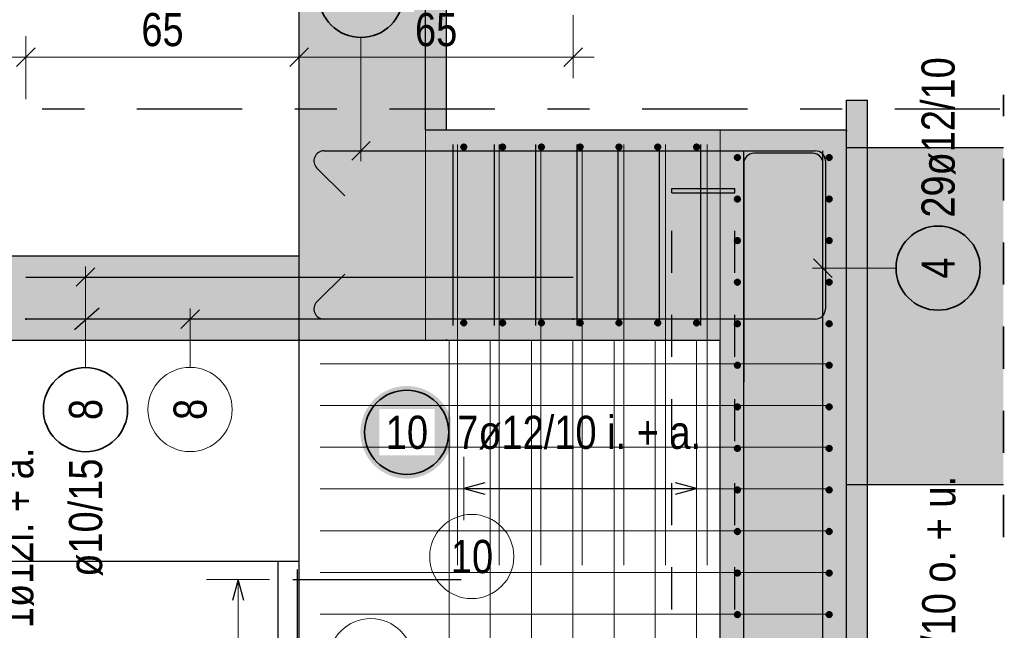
# Model space of a CAD drawing. Header units: millimetres. Extents: x -80 to 34, y 0 to 18.
# Tile 124 of 135: x 7.46 to 9.8, y 11.61 to 13.06. Entities that reach past the tile are written whole.
import ezdxf

# ---------------------------------------------------------------- set-up
doc = ezdxf.new("R2010")
doc.units = ezdxf.units.MM
doc.linetypes.add('DASHDOTX2', pattern=[2, 1, -0.5, 0, -0.5])
doc.linetypes.add('HIDDEN', pattern=[0.375, 0.25, -0.125])
for name, color, linetype, lineweight in [('Achsen', 7, 'Continuous', 20), ('Geschnittene Kanten', 7, 'Continuous', 20), ('nplo', 7, 'Continuous', 20), ('Schraffuren', 7, 'Continuous', 20)]:
    doc.layers.add(name, color=color, linetype=linetype, lineweight=lineweight)
doc.styles.add('Arial Narrow', font='ARIALN.TTF')
doc.linetypes.add('STRAKON_Linetype_13', pattern='A,15,[130,ltypeshp.shx,S=1.875,R=-30,X=0,Y=0],-1.875,[130,ltypeshp.shx,S=1.875,R=-30,X=0,Y=0]', length=16.875)
doc.dimstyles.new('Arch_Strakon_dimstyle', dxfattribs={"dimtxt": 7.875, "dimasz": 1, "dimexe": 1.25, "dimexo": 0.0625, "dimgap": 1, "dimtad": 0, "dimdec": 5, "dimzin": 12, "dimdsep": 46, "dimtxsty": 'Arial Narrow', "dimblk": 'Arrowhead_Tick', "dimsah": 1, "dimcen": 0, "dimse1": 1, "dimse2": 1, "dimclrd": 6, "dimclrt": 2, "dimazin": 0, "dimtfac": 1, "dimtdec": 4, "dimtmove": 0, "dimatfit": 3, "dimldrblk": 'NONE', "dimfxl": 1, "dimtvp": 1, "dimtolj": 1, "dimtzin": 0, "dimlwd": 13, "dimarcsym": 2})

# ---------------------------------------------------------------- blocks, each defined once
blk = doc.blocks.new('Arrowhead_Tick')
at = {"color": 0, "linetype": 'Continuous', "lineweight": -2}
for p, q in [((0, 10), (0, -5)), ((-1, 0), (0, 0)), ((5, 0), (0, 0))]:
    blk.add_line(p, q, dxfattribs=at)
at = {"color": 2, "linetype": 'Continuous', "lineweight": 35}
blk.add_line((2.21, 2.21), (-2.21, -2.21), dxfattribs=at)
blk = doc.blocks.new('*D11')
at = {"color": 6, "linetype": 'Continuous', "lineweight": 13}
blk.add_line((7.481, 12.9751), (8.1103, 12.9751), dxfattribs=at)
at = {"layer": 'Defpoints', "color": 0}
for p in [(8.1203, 12.9751), (7.471, 12.3527), (8.1203, 12.3027)]:
    blk.add_point(p, dxfattribs=at)
at = {"color": 6, "lineweight": 13, "xscale": 0.01, "yscale": 0.01, "zscale": 0.01}
blk.add_blockref('Arrowhead_Tick', (8.1203, 12.9751), dxfattribs=at)
at = {"color": 6, "lineweight": 13, "xscale": 0.01, "yscale": 0.01, "zscale": 0.01, "rotation": 180}
blk.add_blockref('Arrowhead_Tick', (7.471, 12.9751), dxfattribs=at)
at = {"color": 2, "lineweight": -2, "insert": (7.7956, 13.0403), "char_height": 0.07875, "attachment_point": 5, "style": 'Arial Narrow'}
blk.add_mtext('\\A1;65', dxfattribs=at)
blk = doc.blocks.new('_None')
blk = doc.blocks.new('*D12')
at = {"color": 6, "linetype": 'Continuous', "lineweight": 13}
blk.add_line((8.1303, 12.9751), (8.761, 12.9751), dxfattribs=at)
at = {"layer": 'Defpoints', "color": 0}
for p in [(8.771, 12.9751), (8.771, 12.3527), (8.1203, 12.3027)]:
    blk.add_point(p, dxfattribs=at)
at = {"color": 6, "lineweight": 13, "xscale": 0.01, "yscale": 0.01, "zscale": 0.01}
blk.add_blockref('Arrowhead_Tick', (8.771, 12.9751), dxfattribs=at)
at = {"color": 6, "lineweight": 13, "xscale": 0.01, "yscale": 0.01, "zscale": 0.01, "rotation": 180}
blk.add_blockref('Arrowhead_Tick', (8.1203, 12.9751), dxfattribs=at)
at = {"color": 2, "lineweight": -2, "insert": (8.4456, 13.0403), "char_height": 0.07875, "attachment_point": 5, "style": 'Arial Narrow'}
blk.add_mtext('\\A1;65', dxfattribs=at)

msp = doc.modelspace()

# ---------------------------------------------------------------- hatches: boundary and pattern name
at = {"lineweight": 25, "true_color": 0xcef2bf}
for points in [[(8.120263, 12.302676), (8.420263, 12.302676), (8.420262, 13.441334), (8.120262, 13.441334)], [(8.420262, 12.302676), (9.120262, 12.302676), (9.120262, 12.802676), (8.420262, 12.802676)], [(9.420262, 10.102671), (9.420262, 12.802676), (9.120262, 12.802676), (9.120262, 10.102671)]]:
    msp.add_hatch(color=254, dxfattribs=at).paths.add_polyline_path(points)
at = {"lineweight": 25, "true_color": 0xffffff}
msp.add_hatch(color=7, dxfattribs=at).paths.add_polyline_path([(8.485661, 12.083576), (8.485594, 12.087414), (8.485393, 12.091249), (8.485058, 12.095074), (8.48459, 12.098885), (8.48399, 12.102677), (8.483257, 12.106446), (8.482393, 12.110187), (8.481399, 12.113896), (8.480277, 12.117567), (8.479027, 12.121198), (8.477651, 12.124782), (8.476151, 12.128317), (8.474528, 12.131796), (8.472785, 12.135217), (8.470923, 12.138576), (8.468946, 12.141867), (8.466855, 12.145087), (8.464653, 12.148232), (8.462342, 12.151298), (8.459926, 12.154282), (8.457407, 12.15718), (8.454788, 12.159988), (8.452073, 12.162703), (8.449265, 12.165321), (8.446367, 12.16784), (8.443383, 12.170257), (8.440317, 12.172567), (8.437172, 12.17477), (8.433952, 12.176861), (8.430661, 12.178838), (8.427303, 12.1807), (8.423882, 12.182443), (8.420402, 12.184066), (8.416867, 12.185566), (8.413283, 12.186942), (8.409653, 12.188192), (8.405981, 12.189314), (8.402272, 12.190308), (8.398531, 12.191172), (8.394762, 12.191904), (8.39097, 12.192505), (8.387159, 12.192973), (8.383334, 12.193308), (8.3795, 12.193509), (8.375661, 12.193576), (8.371822, 12.193509), (8.367987, 12.193308), (8.364163, 12.192973), (8.360352, 12.192505), (8.356559, 12.191904), (8.35279, 12.191172), (8.349049, 12.190308), (8.345341, 12.189314), (8.341669, 12.188192), (8.338038, 12.186942), (8.334454, 12.185566), (8.33092, 12.184066), (8.32744, 12.182443), (8.324019, 12.1807), (8.320661, 12.178838), (8.31737, 12.176861), (8.314149, 12.17477), (8.311004, 12.172567), (8.307938, 12.170257), (8.304954, 12.16784), (8.302056, 12.165321), (8.299248, 12.162703), (8.296533, 12.159988), (8.293915, 12.15718), (8.291396, 12.154282), (8.28898, 12.151298), (8.286669, 12.148232), (8.284467, 12.145087), (8.282375, 12.141867), (8.280398, 12.138576), (8.278536, 12.135217), (8.276793, 12.131796), (8.275171, 12.128317), (8.27367, 12.124782), (8.272294, 12.121198), (8.271044, 12.117567), (8.269922, 12.113896), (8.268928, 12.110187), (8.268064, 12.106446), (8.267332, 12.102677), (8.266731, 12.098885), (8.266263, 12.095074), (8.265929, 12.091249), (8.265728, 12.087414), (8.265661, 12.083576), (8.265728, 12.079737), (8.265929, 12.075902), (8.266263, 12.072077), (8.266731, 12.068267), (8.267332, 12.064474), (8.268064, 12.060705), (8.268928, 12.056964), (8.269922, 12.053255), (8.271044, 12.049584), (8.272294, 12.045953), (8.27367, 12.042369), (8.275171, 12.038835), (8.276793, 12.035355), (8.278536, 12.031934), (8.280398, 12.028576), (8.282375, 12.025284), (8.284467, 12.022064), (8.286669, 12.018919), (8.28898, 12.015853), (8.291396, 12.012869), (8.293915, 12.009971), (8.296533, 12.007163), (8.299248, 12.004448), (8.302056, 12.00183), (8.304954, 11.999311), (8.307938, 11.996894), (8.311004, 11.994584), (8.314149, 11.992381), (8.31737, 11.99029), (8.320661, 11.988313), (8.324019, 11.986451), (8.32744, 11.984708), (8.33092, 11.983086), (8.334454, 11.981585), (8.338038, 11.980209), (8.341669, 11.978959), (8.345341, 11.977837), (8.349049, 11.976843), (8.35279, 11.975979), (8.356559, 11.975247), (8.360352, 11.974646), (8.364163, 11.974178), (8.367987, 11.973844), (8.371822, 11.973643), (8.375661, 11.973576), (8.3795, 11.973643), (8.383334, 11.973844), (8.387159, 11.974178), (8.39097, 11.974646), (8.394762, 11.975247), (8.398531, 11.975979), (8.402272, 11.976843), (8.405981, 11.977837), (8.409653, 11.978959), (8.413283, 11.980209), (8.416867, 11.981585), (8.420402, 11.983086), (8.423882, 11.984708), (8.427303, 11.986451), (8.430661, 11.988313), (8.433952, 11.99029), (8.437172, 11.992381), (8.440317, 11.994584), (8.443383, 11.996894), (8.446367, 11.999311), (8.449265, 12.00183), (8.452073, 12.004448), (8.454788, 12.007163), (8.457407, 12.009971), (8.459926, 12.012869), (8.462342, 12.015853), (8.464653, 12.018919), (8.466855, 12.022064), (8.468946, 12.025284), (8.470923, 12.028576), (8.472785, 12.031934), (8.474528, 12.035355), (8.476151, 12.038835), (8.477651, 12.042369), (8.479027, 12.045953), (8.480277, 12.049584), (8.481399, 12.053255), (8.482393, 12.056964), (8.483257, 12.060705), (8.48399, 12.064474), (8.48459, 12.068267), (8.485058, 12.072077), (8.485393, 12.075902)])
at = {"layer": 'Schraffuren', "lineweight": 25, "true_color": 0xeaffea}
for points in [[(8.470262, 12.802676), (8.470262, 13.441334), (8.420262, 13.441334), (8.420262, 12.802676)], [(9.470262, 10.03196), (9.470262, 12.873387), (9.420262, 12.873387), (9.420262, 10.03196)]]:
    msp.add_hatch(color=7, dxfattribs=at).paths.add_polyline_path(points)
at = {"layer": 'Schraffuren', "lineweight": 25, "true_color": 0xd7ffd7}
for points in [[(9.792955, 11.959732), (9.792955, 12.76077), (9.420262, 12.76077), (9.420262, 11.959732)], [(7.325991, 12.302676), (8.120262, 12.302676), (8.120262, 12.502676), (7.325991, 12.502676)]]:
    msp.add_hatch(color=254, dxfattribs=at).paths.add_polyline_path(points)
at = {"layer": 'Schraffuren', "lineweight": 25, "true_color": 0xff0000}
msp.add_hatch(color=1, dxfattribs=at).paths.add_polyline_path([(9.155262, 12.652676), (9.155262, 12.662676), (9.005262, 12.662676), (9.005262, 12.652676)])

# ---------------------------------------------------------------- linework, layer by layer
at = {"color": 5, "linetype": 'Continuous', "lineweight": 18}
for p, q in [((8.267022, 13.022017), (8.267022, 12.727676)), ((7.612691, 12.237501), (7.612691, 12.477676)), ((9.538033, 12.473829), (9.339262, 12.473829)), ((8.511262, 12.025084), (8.511262, 11.875084)), ((9.064261, 11.875084), (9.064261, 12.025084)), ((8.511262, 11.950084), (9.064261, 11.950084)), ((8.05, 11.733673), (7.9, 11.733673)), ((7.975, 10.821674), (7.975, 11.733673))]:
    msp.add_line(p, q, dxfattribs=at)
at = {"color": 2, "linetype": 'HIDDEN', "lineweight": 35, "ltscale": 0.25}
msp.add_line((9.792955, 11.834732), (9.792955, 12.88577), dxfattribs=at)
at = {"color": 6, "linetype": 'STRAKON_Linetype_13', "lineweight": 13, "ltscale": 0.01}
for p, q in [((8.420262, 12.802676), (8.420263, 12.302676)), ((9.120262, 12.302676), (9.120262, 12.802676))]:
    msp.add_line(p, q, dxfattribs=at)
at = {"color": 3, "linetype": 'Continuous', "lineweight": 25}
for p, q in [((8.244924, 12.730579), (8.289119, 12.774773)), ((8.179262, 12.752676), (9.346262, 12.752676)), ((8.486262, 12.337676), (8.486262, 12.767676)), ((8.584262, 12.337676), (8.584262, 12.767676)), ((8.682262, 12.337676), (8.682262, 12.767676)), ((8.780262, 12.337676), (8.780262, 12.767676)), ((8.878261, 12.337676), (8.878261, 12.767676)), ((8.976261, 12.337676), (8.976261, 12.767676)), ((9.074261, 12.337676), (9.074261, 12.767676)), ((9.176262, 10.152671), (9.176262, 12.752676)), ((9.364262, 10.152671), (9.364262, 12.752676)), ((9.340262, 12.746676), (9.200262, 12.746676)), ((9.370262, 12.728676), (9.370262, 12.376676)), ((8.228371, 12.645625), (8.162291, 12.711705)), ((9.176262, 12.722676), (9.176262, 12.202676)), ((9.364262, 12.202676), (9.364262, 12.722676)), ((9.342165, 12.495926), (9.386359, 12.451732)), ((7.634788, 12.474773), (7.590594, 12.430579)), ((7.470991, 12.452676), (8.770991, 12.452676)), ((8.162291, 12.393646), (8.228371, 12.459727)), ((7.586094, 12.328138), (7.645383, 12.379155)), ((8.770991, 12.352676), (7.470991, 12.352676)), ((9.346262, 12.352676), (8.179262, 12.352676)), ((8.120262, 11.777673), (8.120262, 12.302676)), ((8.561262, 11.963481), (8.511262, 11.950084)), ((9.064261, 11.950084), (9.014261, 11.963481)), ((8.511262, 11.950084), (8.561262, 11.936686)), ((9.014261, 11.936686), (9.064261, 11.950084)), ((7.325991, 11.777673), (8.120262, 11.777673)), ((8.070262, 10.777673), (8.070262, 11.777673)), ((8.120262, 10.777673), (8.120262, 11.777673)), ((8.115262, 11.757673), (8.115262, 10.797673)), ((7.975, 11.733673), (7.961603, 11.683673)), ((7.988397, 11.683673), (7.975, 11.733673)), ((8.105262, 11.733673), (8.505262, 11.733673))]:
    msp.add_line(p, q, dxfattribs=at)
at = {"color": 9, "linetype": 'Continuous', "lineweight": 0}
for p, q in [((7.883181, 12.374773), (7.838986, 12.330579)), ((7.861083, 12.237773), (7.861083, 12.377676))]:
    msp.add_line(p, q, dxfattribs=at)
at = {"color": 2, "linetype": 'Continuous', "lineweight": 35}
for centre in [(8.267022, 13.122017), (9.638033, 12.473829), (7.612691, 12.137501), (8.375661, 12.083576)]:
    msp.add_circle(centre, 0.1, dxfattribs=at)
at = {"color": 9, "linetype": 'Continuous', "lineweight": 0}
for centre, radius in [((9.420262, 12.800251), 0.00111), ((7.470991, 12.352676), 0.00111), ((8.770991, 12.352676), 0.00111), ((8.120263, 12.302676), 0.00111), ((8.470262, 12.302676), 0.00111), ((7.861083, 12.137773), 0.1), ((8.530224, 11.788337), 0.1)]:
    msp.add_circle(centre, radius, dxfattribs=at)
at = {"color": 4, "linetype": 'Continuous', "lineweight": 50}
for centre, radius in [((8.511262, 12.761676), 0.006), ((8.511262, 12.761676), 0.006), ((8.511262, 12.761676), 0.0054), ((8.511262, 12.761676), 0.0042), ((8.511262, 12.761676), 0.003), ((8.511262, 12.761676), 0.0018), ((8.511262, 12.761676), 0.0006), ((8.603428, 12.761676), 0.006), ((8.603428, 12.761676), 0.006), ((8.603428, 12.761676), 0.0054), ((8.603428, 12.761676), 0.0042), ((8.603428, 12.761676), 0.003), ((8.603428, 12.761676), 0.0018), ((8.603428, 12.761676), 0.0006), ((8.695595, 12.761676), 0.006), ((8.695595, 12.761676), 0.006), ((8.695595, 12.761676), 0.0054), ((8.695595, 12.761676), 0.0042), ((8.695595, 12.761676), 0.003), ((8.695595, 12.761676), 0.0018), ((8.695595, 12.761676), 0.0006), ((8.787762, 12.761676), 0.006), ((8.787762, 12.761676), 0.006), ((8.787762, 12.761676), 0.0054), ((8.787762, 12.761676), 0.0042), ((8.787762, 12.761676), 0.003), ((8.787762, 12.761676), 0.0018), ((8.787762, 12.761676), 0.0006), ((8.879928, 12.761676), 0.006), ((8.879928, 12.761676), 0.006), ((8.879928, 12.761676), 0.0054), ((8.879928, 12.761676), 0.0042), ((8.879928, 12.761676), 0.003), ((8.879928, 12.761676), 0.0018), ((8.879928, 12.761676), 0.0006), ((8.972095, 12.761676), 0.006), ((8.972095, 12.761676), 0.006), ((8.972095, 12.761676), 0.0054), ((8.972095, 12.761676), 0.0042), ((8.972095, 12.761676), 0.003), ((8.972095, 12.761676), 0.0018), ((8.972095, 12.761676), 0.0006), ((9.064261, 12.761676), 0.006), ((9.064261, 12.761676), 0.006), ((9.064261, 12.761676), 0.0054), ((9.064261, 12.761676), 0.0042), ((9.064261, 12.761676), 0.003), ((9.064261, 12.761676), 0.0018), ((9.064261, 12.761676), 0.0006), ((9.161262, 12.736676), 0.006), ((9.161262, 12.736676), 0.006), ((9.161262, 12.736676), 0.0054), ((9.161262, 12.736676), 0.0042), ((9.161262, 12.736676), 0.003), ((9.161262, 12.736676), 0.0018), ((9.161262, 12.736676), 0.0006), ((9.379262, 12.736676), 0.006), ((9.379262, 12.736676), 0.006), ((9.379262, 12.736676), 0.0054), ((9.379262, 12.736676), 0.0042), ((9.379262, 12.736676), 0.003), ((9.379262, 12.736676), 0.0018), ((9.379262, 12.736676), 0.0006), ((9.161262, 12.637906), 0.006), ((9.161262, 12.637906), 0.006), ((9.161262, 12.637906), 0.0054), ((9.161262, 12.637906), 0.0042), ((9.161262, 12.637906), 0.003), ((9.161262, 12.637906), 0.0018), ((9.161262, 12.637906), 0.0006), ((9.379262, 12.637906), 0.006), ((9.379262, 12.637906), 0.006), ((9.379262, 12.637906), 0.0054), ((9.379262, 12.637906), 0.0042), ((9.379262, 12.637906), 0.003), ((9.379262, 12.637906), 0.0018), ((9.379262, 12.637906), 0.0006), ((9.161262, 12.539137), 0.006), ((9.161262, 12.539137), 0.006), ((9.161262, 12.539137), 0.0054), ((9.161262, 12.539137), 0.0042), ((9.161262, 12.539137), 0.003), ((9.161262, 12.539137), 0.0018), ((9.161262, 12.539137), 0.0006), ((9.379262, 12.539137), 0.006), ((9.379262, 12.539137), 0.006), ((9.379262, 12.539137), 0.0054), ((9.379262, 12.539137), 0.0042), ((9.379262, 12.539137), 0.003), ((9.379262, 12.539137), 0.0018), ((9.379262, 12.539137), 0.0006), ((9.161262, 12.440368), 0.006), ((9.161262, 12.440368), 0.006), ((9.161262, 12.440368), 0.0054), ((9.161262, 12.440368), 0.0042), ((9.161262, 12.440368), 0.003), ((9.379262, 12.440368), 0.006), ((9.379262, 12.440368), 0.006), ((9.379262, 12.440368), 0.0054), ((9.379262, 12.440368), 0.0042), ((9.379262, 12.440368), 0.003), ((9.161262, 12.440368), 0.0018), ((9.161262, 12.440368), 0.0006), ((9.379262, 12.440368), 0.0018), ((9.379262, 12.440368), 0.0006), ((8.511262, 12.343676), 0.006), ((8.511262, 12.343676), 0.006), ((8.511262, 12.343676), 0.0054), ((8.511262, 12.343676), 0.0042), ((8.511262, 12.343676), 0.003), ((8.511262, 12.343676), 0.0018), ((8.511262, 12.343676), 0.0006), ((8.603428, 12.343676), 0.006), ((8.603428, 12.343676), 0.006), ((8.603428, 12.343676), 0.0054), ((8.603428, 12.343676), 0.0042), ((8.603428, 12.343676), 0.003), ((8.603428, 12.343676), 0.0018), ((8.603428, 12.343676), 0.0006), ((8.695595, 12.343676), 0.006), ((8.695595, 12.343676), 0.006), ((8.695595, 12.343676), 0.0054), ((8.695595, 12.343676), 0.0042), ((8.695595, 12.343676), 0.003), ((8.695595, 12.343676), 0.0018), ((8.695595, 12.343676), 0.0006), ((8.787762, 12.343676), 0.006), ((8.787762, 12.343676), 0.006), ((8.787762, 12.343676), 0.0054), ((8.787762, 12.343676), 0.0042), ((8.787762, 12.343676), 0.003), ((8.787762, 12.343676), 0.0018), ((8.787762, 12.343676), 0.0006), ((8.879928, 12.343676), 0.006), ((8.879928, 12.343676), 0.006), ((8.879928, 12.343676), 0.0054), ((8.879928, 12.343676), 0.0042), ((8.879928, 12.343676), 0.003), ((8.879928, 12.343676), 0.0018), ((8.879928, 12.343676), 0.0006), ((8.972095, 12.343676), 0.006), ((8.972095, 12.343676), 0.006), ((8.972095, 12.343676), 0.0054), ((8.972095, 12.343676), 0.0042), ((8.972095, 12.343676), 0.003), ((8.972095, 12.343676), 0.0018), ((8.972095, 12.343676), 0.0006), ((9.064261, 12.343676), 0.006), ((9.064261, 12.343676), 0.006), ((9.064261, 12.343676), 0.0054), ((9.064261, 12.343676), 0.0042), ((9.064261, 12.343676), 0.003), ((9.064261, 12.343676), 0.0018), ((9.064261, 12.343676), 0.0006), ((9.161262, 12.341598), 0.006), ((9.161262, 12.341598), 0.006), ((9.161262, 12.341598), 0.0054), ((9.161262, 12.341598), 0.0042), ((9.161262, 12.341598), 0.003), ((9.161262, 12.341598), 0.0018), ((9.161262, 12.341598), 0.0006), ((9.379262, 12.341598), 0.006), ((9.379262, 12.341598), 0.006), ((9.379262, 12.341598), 0.0054), ((9.379262, 12.341598), 0.0042), ((9.379262, 12.341598), 0.003), ((9.379262, 12.341598), 0.0018), ((9.379262, 12.341598), 0.0006), ((9.161262, 12.242829), 0.006), ((9.161262, 12.242829), 0.006), ((9.161262, 12.242829), 0.0054), ((9.161262, 12.242829), 0.0042), ((9.161262, 12.242829), 0.003), ((9.161262, 12.242829), 0.0018), ((9.161262, 12.242829), 0.0006), ((9.379262, 12.242829), 0.006), ((9.379262, 12.242829), 0.006), ((9.379262, 12.242829), 0.0054), ((9.379262, 12.242829), 0.0042), ((9.379262, 12.242829), 0.003), ((9.379262, 12.242829), 0.0018), ((9.379262, 12.242829), 0.0006), ((9.161262, 12.144059), 0.006), ((9.161262, 12.144059), 0.006), ((9.161262, 12.144059), 0.0054), ((9.161262, 12.144059), 0.0042), ((9.161262, 12.144059), 0.003), ((9.161262, 12.144059), 0.0018), ((9.161262, 12.144059), 0.0006), ((9.379262, 12.144059), 0.006), ((9.379262, 12.144059), 0.006), ((9.379262, 12.144059), 0.0054), ((9.379262, 12.144059), 0.0042), ((9.379262, 12.144059), 0.003), ((9.379262, 12.144059), 0.0018), ((9.379262, 12.144059), 0.0006), ((9.161262, 12.04529), 0.006), ((9.161262, 12.04529), 0.006), ((9.161262, 12.04529), 0.0054), ((9.161262, 12.04529), 0.0042), ((9.161262, 12.04529), 0.003), ((9.161262, 12.04529), 0.0018), ((9.161262, 12.04529), 0.0006), ((9.379262, 12.04529), 0.006), ((9.379262, 12.04529), 0.006), ((9.379262, 12.04529), 0.0054), ((9.379262, 12.04529), 0.0042), ((9.379262, 12.04529), 0.003), ((9.379262, 12.04529), 0.0018), ((9.379262, 12.04529), 0.0006), ((9.161262, 11.94652), 0.006), ((9.161262, 11.94652), 0.006), ((9.379262, 11.94652), 0.006), ((9.379262, 11.94652), 0.006), ((9.161262, 11.94652), 0.0054), ((9.161262, 11.94652), 0.0042), ((9.161262, 11.94652), 0.003), ((9.161262, 11.94652), 0.0018), ((9.161262, 11.94652), 0.0006), ((9.379262, 11.94652), 0.0054), ((9.379262, 11.94652), 0.0042), ((9.379262, 11.94652), 0.003), ((9.379262, 11.94652), 0.0018), ((9.379262, 11.94652), 0.0006), ((9.161262, 11.847751), 0.006), ((9.161262, 11.847751), 0.006), ((9.161262, 11.847751), 0.0054), ((9.161262, 11.847751), 0.0042), ((9.161262, 11.847751), 0.003), ((9.161262, 11.847751), 0.0018), ((9.161262, 11.847751), 0.0006), ((9.379262, 11.847751), 0.006), ((9.379262, 11.847751), 0.006), ((9.379262, 11.847751), 0.0054), ((9.379262, 11.847751), 0.0042), ((9.379262, 11.847751), 0.003), ((9.379262, 11.847751), 0.0018), ((9.379262, 11.847751), 0.0006), ((9.161262, 11.748982), 0.006), ((9.161262, 11.748982), 0.006), ((9.161262, 11.748982), 0.0054), ((9.161262, 11.748982), 0.0042), ((9.161262, 11.748982), 0.003), ((9.161262, 11.748982), 0.0018), ((9.161262, 11.748982), 0.0006), ((9.379262, 11.748982), 0.006), ((9.379262, 11.748982), 0.006), ((9.379262, 11.748982), 0.0054), ((9.379262, 11.748982), 0.0042), ((9.379262, 11.748982), 0.003), ((9.379262, 11.748982), 0.0018), ((9.379262, 11.748982), 0.0006), ((9.161262, 11.650212), 0.006), ((9.161262, 11.650212), 0.006), ((9.161262, 11.650212), 0.0054), ((9.161262, 11.650212), 0.0042), ((9.161262, 11.650212), 0.003), ((9.161262, 11.650212), 0.0018), ((9.161262, 11.650212), 0.0006), ((9.379262, 11.650212), 0.006), ((9.379262, 11.650212), 0.006), ((9.379262, 11.650212), 0.0054), ((9.379262, 11.650212), 0.0042), ((9.379262, 11.650212), 0.003), ((9.379262, 11.650212), 0.0018), ((9.379262, 11.650212), 0.0006)]:
    msp.add_circle(centre, radius, dxfattribs=at)
at = {"color": 3, "linetype": 'Continuous', "lineweight": 25}
for centre, start, end in [((8.179262, 12.728676), 90, 225), ((9.346262, 12.728676), 0, 90), ((9.200262, 12.722676), 90, 180), ((9.340262, 12.722676), 0, 90), ((8.179262, 12.376676), 135, 270), ((9.346262, 12.376676), 270, 0)]:
    msp.add_arc(centre, 0.024, start, end, dxfattribs=at)
at = {"layer": 'Achsen', "color": 3, "linetype": 'DASHDOTX2', "lineweight": 25, "ltscale": 0.25}
msp.add_line((7.134957, 12.85267), (10.251425, 12.85267), dxfattribs=at)
at = {"layer": 'Geschnittene Kanten', "color": 3, "linetype": 'Continuous', "lineweight": 25}
for p, q in [((8.120262, 12.302676), (8.120262, 13.441334)), ((8.420262, 12.802676), (8.420262, 13.441334)), ((8.470262, 12.802676), (8.470262, 13.441334)), ((9.420262, 12.802676), (9.420262, 12.873387)), ((9.420262, 12.873387), (9.470262, 12.873387)), ((9.470262, 10.03196), (9.470262, 12.873387)), ((8.420262, 12.802676), (9.120262, 12.802676)), ((9.120262, 12.802676), (9.420262, 12.802676)), ((9.420262, 10.102671), (9.420262, 12.802676)), ((9.420262, 12.76077), (9.792955, 12.76077)), ((9.005262, 12.652676), (9.005262, 12.662676)), ((9.005262, 12.662676), (9.155262, 12.662676)), ((9.155262, 12.652676), (9.155262, 12.662676)), ((9.005262, 12.652676), (9.155262, 12.652676)), ((7.325991, 12.502676), (8.120262, 12.502676)), ((7.325991, 12.302676), (8.120262, 12.302676)), ((8.120262, 12.302676), (8.420262, 12.302676)), ((8.420262, 12.302676), (9.120262, 12.302676)), ((9.420262, 11.959732), (9.792955, 11.959732))]:
    msp.add_line(p, q, dxfattribs=at)
at = {"layer": 'nplo', "color": 9, "linetype": 'Continuous', "lineweight": 0}
for p, q in [((8.476262, 10.602671), (8.476262, 12.302676)), ((8.476262, 10.602671), (8.476262, 12.302676)), ((8.170262, 12.246676), (9.385262, 12.246676)), ((8.170262, 12.147426), (9.385262, 12.147426)), ((8.170262, 11.948925), (9.385262, 11.948925)), ((8.170262, 11.849675), (9.385262, 11.849675)), ((8.170262, 11.750425), (9.385262, 11.750425)), ((8.170262, 11.651174), (9.385262, 11.651174))]:
    msp.add_line(p, q, dxfattribs=at)
msp.add_circle((8.290322, 11.540828), 0.1, dxfattribs=at)

# ---------------------------------------------------------------- texts
at = {"color": 2, "lineweight": 35, "char_height": 0.07875, "attachment_point": 1, "rotation": 90, "line_spacing_factor": 0.9, "style": 'Arial Narrow'}
for s, insert in [('29ø12/10', (9.598658, 12.593829)), ('4', (9.598658, 12.449023)), ('8', (7.573316, 12.112694)), ('1ø12i. + a.', (7.409772, 11.618206)), ('29ø12/10 o. + u.', (9.600107, 11.320141)), ('ø10/15', (7.573316, 11.740301))]:
    msp.add_mtext(s, dxfattribs=dict(at, insert=insert))
at = {"color": 9, "lineweight": 0, "insert": (7.821708, 12.112967), "char_height": 0.07875, "attachment_point": 1, "rotation": 90, "line_spacing_factor": 0.9, "style": 'Arial Narrow'}
msp.add_mtext('8', dxfattribs=at)
at = {"color": 9, "lineweight": 0, "insert": (8.480612, 11.827712), "char_height": 0.07875, "attachment_point": 1, "line_spacing_factor": 0.9, "style": 'Arial Narrow'}
msp.add_mtext('10', dxfattribs=at)

# ---------------------------------------------------------------- dimensions: what is measured, and where the dimension line sits
at = {"lineweight": -2}
for base, p1, p2, picture, middle in [((8.120262, 12.975084), (7.470991, 12.352676), (8.120262, 12.302676), '*D11', (7.795626, 12.975084)), ((8.770991, 12.975084), (8.120262, 12.302676), (8.770991, 12.352676), '*D12', (8.445626, 12.975084))]:
    dim = msp.add_linear_dim(base=base, p1=p1, p2=p2, text='65', dimstyle='Arch_Strakon_dimstyle', override={"dimscale": 0.01, "dimtxt": 7.875, "dimasz": 1, "dimgap": 2.5, "dimtad": 1, "dimjust": 0, "dimtih": 0, "dimtoh": 0, "dimdec": 5, "dimdsep": 46, "dimtxsty": 'Arial Narrow', "dimclrd": 6, "dimclrt": 2, "dimtix": 1, "dimtofl": 255, "dimtmove": 0, "dimatfit": 2, "dimfxl": 0, "dimfxlon": 0, "dimtvp": 31.746032, "dimlwd": 13}, dxfattribs=at)
    dim.commit()
    dim.dimension.update_dxf_attribs({"geometry": picture, "text_midpoint": middle, "dimtype": 160})

# ---------------------------------------------------------------- next in the draw order: texts
at = {"color": 2, "lineweight": 35, "char_height": 0.07875, "attachment_point": 1, "line_spacing_factor": 0.9, "style": 'Arial Narrow', "bg_fill": 3, "box_fill_scale": 1.2, "bg_fill_color": 256, "bg_fill_true_color": 13158600, "bg_fill_transparency": 0}
for s, insert in [('10', (8.326048, 12.122951)), ('7ø12/10 i. + a.', (8.495661, 12.122951))]:
    msp.add_mtext(s, dxfattribs=dict(at, insert=insert))

# ---------------------------------------------------------------- next in the draw order: linework, layer by layer
at = {"color": 3, "linetype": 'HIDDEN', "lineweight": 25, "ltscale": 0.25}
for p, q in [((9.005262, 10.262671), (9.005262, 12.652676)), ((9.155262, 10.262671), (9.155262, 12.652676))]:
    msp.add_line(p, q, dxfattribs=at)
at = {"layer": 'Geschnittene Kanten', "color": 3, "linetype": 'Continuous', "lineweight": 25}
msp.add_line((9.120262, 10.602671), (9.120262, 12.302676), dxfattribs=at)
at = {"layer": 'nplo', "color": 9, "linetype": 'Continuous', "lineweight": 0}
for p, q in [((8.496262, 11.767676), (8.496262, 12.767676)), ((8.595095, 11.767676), (8.595095, 12.767676)), ((8.693928, 11.767676), (8.693928, 12.767676)), ((8.792762, 11.767676), (8.792762, 12.767676)), ((8.891595, 11.767676), (8.891595, 12.767676)), ((8.990428, 11.767676), (8.990428, 12.767676)), ((9.089261, 11.767676), (9.089261, 12.767676)), ((8.574262, 10.602671), (8.574262, 12.302676)), ((8.574262, 10.602671), (8.574262, 12.302676)), ((8.672262, 10.602671), (8.672262, 12.302676)), ((8.672262, 10.602671), (8.672262, 12.302676)), ((8.770262, 10.602671), (8.770262, 12.302676)), ((8.770262, 10.602671), (8.770262, 12.302676)), ((8.868261, 10.602671), (8.868261, 12.302676)), ((8.868261, 10.602671), (8.868261, 12.302676)), ((8.966261, 10.602671), (8.966261, 12.302676)), ((8.966261, 10.602671), (8.966261, 12.302676)), ((9.064261, 10.602671), (9.064261, 12.302676)), ((9.064261, 10.602671), (9.064261, 12.302676)), ((8.170262, 12.048175), (9.385262, 12.048175))]:
    msp.add_line(p, q, dxfattribs=at)

doc.saveas('drawing.dxf')
